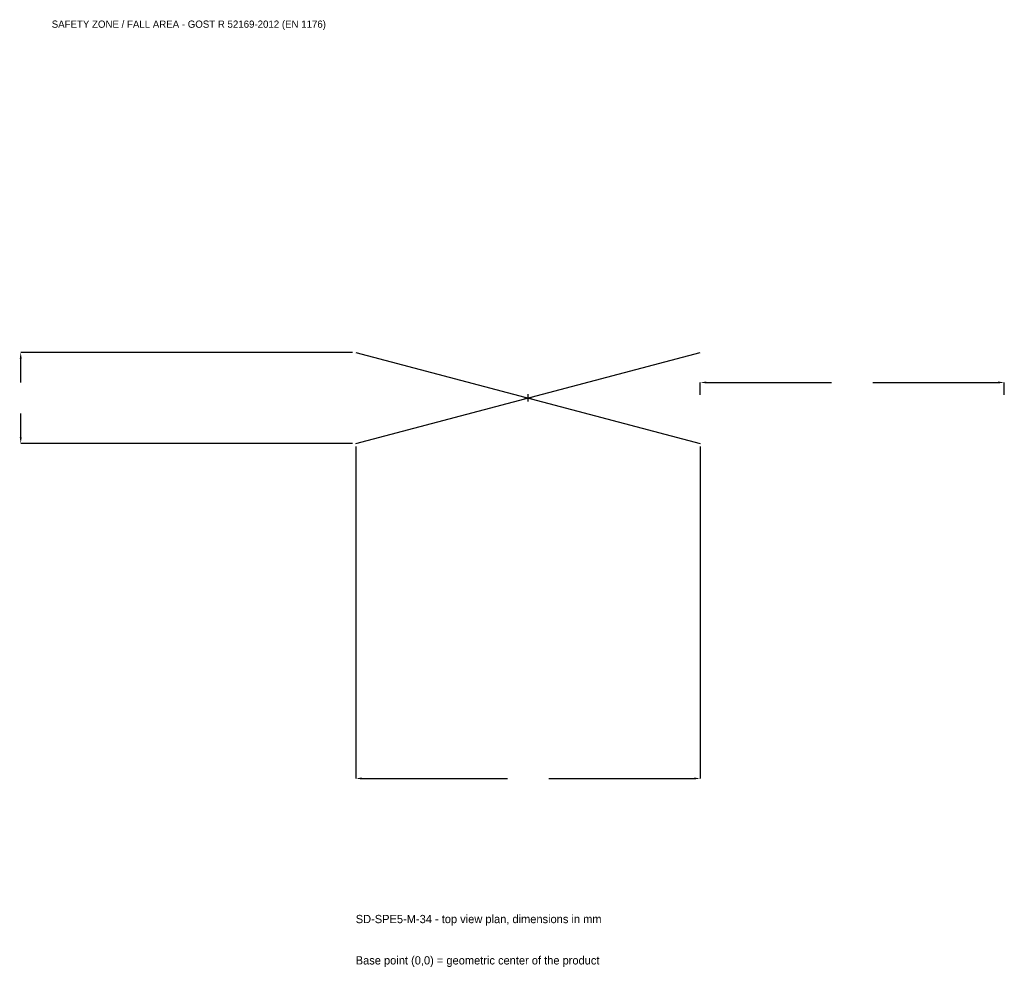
# Model space of a CAD drawing. Extents: x -2508 to 2350, y -2810 to 1867.
import ezdxf

# ---------------------------------------------------------------- set-up
doc = ezdxf.new("R2010")
doc.units = 0
for name, color, linetype in [('GP_MAF_zona_bezopasnosti', 1, 'Continuous'), ('ZSK_DANNYE', 3, 'Continuous'), ('ZSK_KONTUR', 7, 'Continuous'), ('ZSK_RAZMERY', 8, 'Continuous')]:
    doc.layers.add(name, color=color, linetype=linetype)
doc.dimstyles.new('ORION', dxfattribs={"dimtxt": 51, "dimasz": 30.6, "dimexe": 1.25, "dimexo": 15.3, "dimtad": 1, "dimcen": 2.5, "dimazin": 3, "dimtfac": 1, "dimtmove": 0, "dimatfit": 3})

# ---------------------------------------------------------------- blocks, each defined once
blk = doc.blocks.new('_CLOSEDFILLED')
at = {"color": 0, "linetype": 'BYBLOCK'}
blk.add_solid([(-1, 0.16), (0, 0), (-1, -0.16)], dxfattribs=at)
blk = doc.blocks.new('*D1')
for p, q in [((-850, -240.3), (-850, -1878)), ((850, -240.3), (850, -1878)), ((-819.4, -1878), (-102, -1878)), ((102, -1878), (819.4, -1878))]:
    blk.add_line(p, q)
at = {"layer": 'Defpoints'}
for p in [(-850, -225), (850, -225), (-850, -1878)]:
    blk.add_point(p, dxfattribs=at)
at = {"layer": 'ZSK_RAZMERY', "xscale": 30.599999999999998, "yscale": 30.599999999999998, "rotation": 180}
blk.add_blockref('_CLOSEDFILLED', (-850, -1878), dxfattribs=at)
at = {"layer": 'ZSK_RAZMERY', "xscale": 30.599999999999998, "yscale": 30.599999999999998}
blk.add_blockref('_CLOSEDFILLED', (850, -1878), dxfattribs=at)
blk = doc.blocks.new('*D2')
for p, q in [((-865.3, 225), (-2503, 225)), ((-2503, 76.5), (-2503, 194.4)), ((-2503, -194.4), (-2503, -76.5)), ((-865.3, -225), (-2503, -225))]:
    blk.add_line(p, q)
at = {"layer": 'Defpoints'}
for p in [(-850, 225), (-2503, -225), (-850, -225)]:
    blk.add_point(p, dxfattribs=at)
at = {"layer": 'ZSK_RAZMERY', "xscale": 30.599999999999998, "yscale": 30.599999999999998}
for p, rotation in [((-2503, 225), 90), ((-2503, -225), 270)]:
    blk.add_blockref('_CLOSEDFILLED', p, dxfattribs=dict(at, rotation=rotation))
blk = doc.blocks.new('*D3')
for p, q in [((850, 15.3), (850, 76.5)), ((880.6, 76.5), (1498, 76.5)), ((1702, 76.5), (2319.4, 76.5)), ((2350, 15.3), (2350, 76.5))]:
    blk.add_line(p, q)
at = {"layer": 'Defpoints'}
for p in [(850, 76.5), (850, 0), (2350, 0)]:
    blk.add_point(p, dxfattribs=at)
at = {"layer": 'ZSK_RAZMERY', "xscale": 30.599999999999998, "yscale": 30.599999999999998, "rotation": 180}
blk.add_blockref('_CLOSEDFILLED', (850, 76.5), dxfattribs=at)
at = {"layer": 'ZSK_RAZMERY', "xscale": 30.599999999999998, "yscale": 30.599999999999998}
blk.add_blockref('_CLOSEDFILLED', (2350, 76.5), dxfattribs=at)
blk = doc.blocks.new('B1')
at = {"layer": 'ZSK_KONTUR'}
for p, q in [((-850, -225), (850, 225)), ((-850, 225), (850, -225))]:
    blk.add_line(p, q, dxfattribs=at)
at = {"layer": 'ZSK_RAZMERY'}
for p, q in [((-18, 0), (18, 0)), ((0, -18), (0, 18))]:
    blk.add_line(p, q, dxfattribs=at)
at = {"layer": 'GP_MAF_zona_bezopasnosti', "color": 1}
blk.add_text('SAFETY ZONE / FALL AREA - GOST R 52169-2012 (EN 1176)', height=35.7, dxfattribs=at).set_placement((-2350, 1827))
at = {"layer": 'ZSK_RAZMERY'}
dim = blk.add_linear_dim(base=(-2503, -225), p1=(-850, -225), p2=(-850, 225), angle=90, dimstyle='ORION', dxfattribs=at)
dim.commit()
dim.dimension.update_dxf_attribs({"geometry": '*D2', "text_midpoint": (-2503, 0)})
for base, p1, p2, picture, middle in [((850, 76.5), (850, 0), (2350, 0), '*D3', (1600, 76.5)), ((-850, -1878), (-850, -225), (850, -225), '*D1', (0, -1878))]:
    dim = blk.add_linear_dim(base=base, p1=p1, p2=p2, dimstyle='ORION', dxfattribs=at)
    dim.commit()
    dim.dimension.update_dxf_attribs({"geometry": picture, "text_midpoint": middle})

msp = doc.modelspace()

# ---------------------------------------------------------------- block references
msp.add_blockref('B1', (0, 0))

# ---------------------------------------------------------------- texts
at = {"layer": 'ZSK_DANNYE', "color": 3}
msp.add_text('SD-SPE5-M-34 - top view plan, dimensions in mm', height=40.8, dxfattribs=at).set_placement((-850, -2592))
at = {"layer": 'ZSK_DANNYE', "color": 7}
msp.add_text('Base point (0,0) = geometric center of the product', height=40.8, dxfattribs=at).set_placement((-850, -2796))

doc.saveas('drawing.dxf')
